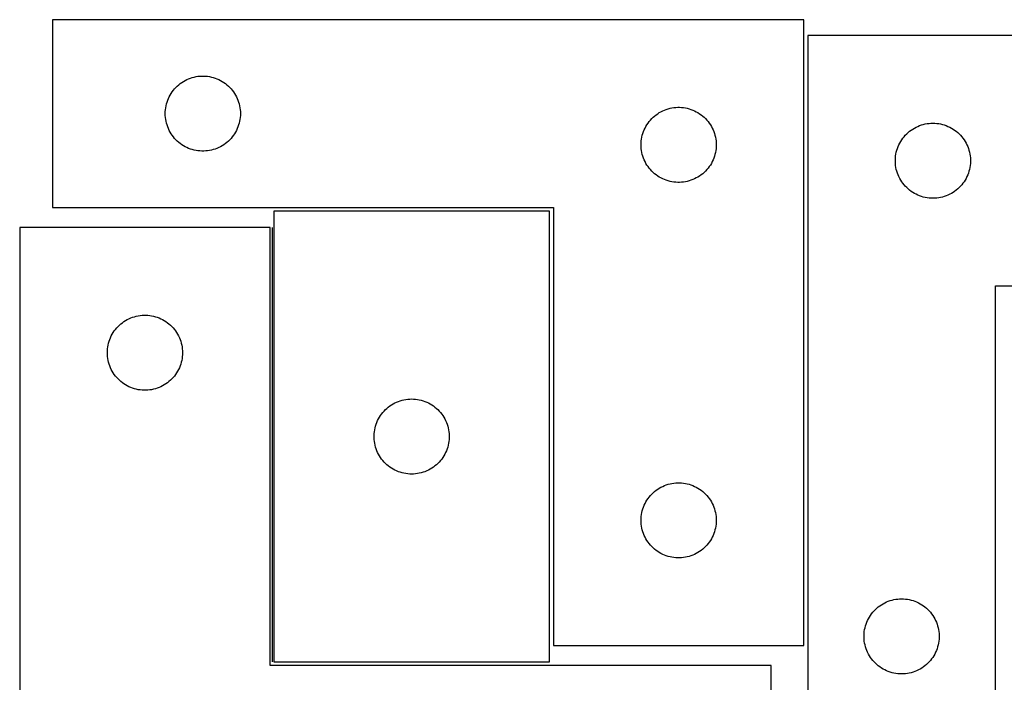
# Model space of a CAD drawing. Header units: millimetres. Extents: x 7 to 1493, y 7 to 469.
# Tile 4 of 5: x 650 to 1043, y 204 to 469. Entities that reach past the tile are written whole.
import ezdxf

# ---------------------------------------------------------------- set-up
doc = ezdxf.new("R2010")
doc.units = ezdxf.units.MM
doc.layers.add('COMMON', color=5, linetype='CONTINUOUS', true_color=0x0000ff)
doc.layers.add('CUT', color=7, linetype='CONTINUOUS', true_color=0x000000)

msp = doc.modelspace()

# ---------------------------------------------------------------- linework, layer by layer
at = {"layer": 'COMMON'}
msp.add_line((750.644316, 385.507842), (750.644316, 212.034455), dxfattribs=at)
at = {"layer": 'CUT'}
for p, q in [((963.016261, 468.558629), (663.016261, 468.558629)), ((663.016261, 468.558629), (663.016261, 393.558629)), ((963.016261, 218.558629), (963.016261, 468.558629)), ((964.533163, 462.208519), (964.533163, 162.208519)), ((1214.533163, 462.208519), (964.533163, 462.208519)), ((715.294369, 443.918349), (715.96661, 444.298811)), ((715.96661, 444.298811), (716.657546, 444.644163)), ((716.657546, 444.644163), (717.365343, 444.953489)), ((717.365343, 444.953489), (718.088126, 445.225968)), ((718.088126, 445.225968), (718.823977, 445.460877)), ((718.823977, 445.460877), (719.570945, 445.657595)), ((719.570945, 445.657595), (720.32705, 445.815599)), ((720.32705, 445.815599), (721.090286, 445.934469)), ((721.090286, 445.934469), (721.85863, 446.013892)), ((721.85863, 446.013892), (722.630043, 446.053656)), ((722.630043, 446.053656), (723.40248, 446.053656)), ((723.40248, 446.053656), (724.173893, 446.013892)), ((724.173893, 446.013892), (724.942237, 445.934469)), ((724.942237, 445.934469), (725.705473, 445.815599)), ((725.705473, 445.815599), (726.461578, 445.657595)), ((726.461578, 445.657595), (727.208546, 445.460877)), ((727.208546, 445.460877), (727.944397, 445.225968)), ((727.944397, 445.225968), (728.66718, 444.953489)), ((728.66718, 444.953489), (729.374977, 444.644163)), ((729.374977, 444.644163), (730.065913, 444.298811)), ((730.065913, 444.298811), (730.738153, 443.918349)), ((710.790836, 439.749946), (711.254464, 440.367772)), ((711.254464, 440.367772), (711.749282, 440.960911)), ((711.749282, 440.960911), (712.273979, 441.527792)), ((712.273979, 441.527792), (712.827161, 442.06691)), ((712.827161, 442.06691), (713.407364, 442.576836)), ((713.407364, 442.576836), (714.013047, 443.056218)), ((714.013047, 443.056218), (714.642606, 443.503785)), ((714.642606, 443.503785), (715.294369, 443.918349)), ((730.738153, 443.918349), (731.389917, 443.503785)), ((731.389917, 443.503785), (732.019476, 443.056218)), ((732.019476, 443.056218), (732.625159, 442.576836)), ((732.625159, 442.576836), (733.205362, 442.06691)), ((733.205362, 442.06691), (733.758544, 441.527792)), ((733.758544, 441.527792), (734.28324, 440.960911)), ((734.28324, 440.960911), (734.778059, 440.367772)), ((734.778059, 440.367772), (735.241686, 439.749946)), ((708.980509, 436.349911), (709.271508, 437.065438)), ((709.271508, 437.065438), (709.598955, 437.765036)), ((709.598955, 437.765036), (709.961983, 438.44685)), ((709.961983, 438.44685), (710.359628, 439.109072)), ((710.359628, 439.109072), (710.790836, 439.749946)), ((735.241686, 439.749946), (735.672895, 439.109072)), ((735.672895, 439.109072), (736.07054, 438.44685)), ((736.07054, 438.44685), (736.433568, 437.765036)), ((736.433568, 437.765036), (736.761015, 437.065438)), ((736.761015, 437.065438), (737.052014, 436.349911)), ((708.03615, 431.830811), (708.095763, 432.600944)), ((708.095763, 432.600944), (708.194943, 433.366988)), ((708.194943, 433.366988), (708.333426, 434.12691)), ((708.333426, 434.12691), (708.510846, 434.878696)), ((708.510846, 434.878696), (708.726731, 435.620352)), ((708.726731, 435.620352), (708.980509, 436.349911)), ((737.052014, 436.349911), (737.305792, 435.620352)), ((737.305792, 435.620352), (737.521677, 434.878696)), ((737.521677, 434.878696), (737.699097, 434.12691)), ((737.699097, 434.12691), (737.83758, 433.366988)), ((737.83758, 433.366988), (737.93676, 432.600944)), ((737.93676, 432.600944), (737.996373, 431.830811)), ((907.365343, 432.453489), (908.088126, 432.725968)), ((908.088126, 432.725968), (908.823977, 432.960877)), ((908.823977, 432.960877), (909.570945, 433.157595)), ((909.570945, 433.157595), (910.32705, 433.315599)), ((910.32705, 433.315599), (911.090286, 433.434469)), ((911.090286, 433.434469), (911.85863, 433.513892)), ((911.85863, 433.513892), (912.630043, 433.553656)), ((912.630043, 433.553656), (913.40248, 433.553656)), ((913.40248, 433.553656), (914.173893, 433.513892)), ((914.173893, 433.513892), (914.942237, 433.434469)), ((914.942237, 433.434469), (915.705473, 433.315599)), ((915.705473, 433.315599), (916.461578, 433.157595)), ((916.461578, 433.157595), (917.208546, 432.960877)), ((917.208546, 432.960877), (917.944397, 432.725968)), ((917.944397, 432.725968), (918.66718, 432.453489)), ((708.016261, 431.058629), (708.03615, 431.830811)), ((708.03615, 430.286448), (708.016261, 431.058629)), ((708.095763, 429.516314), (708.03615, 430.286448)), ((708.194943, 428.750271), (708.095763, 429.516314)), ((708.333426, 427.990348), (708.194943, 428.750271)), ((737.83758, 428.750271), (737.699097, 427.990348)), ((737.93676, 429.516314), (737.83758, 428.750271)), ((737.996373, 430.286448), (737.93676, 429.516314)), ((737.996373, 431.830811), (738.016261, 431.058629)), ((738.016261, 431.058629), (737.996373, 430.286448)), ((901.749282, 428.460911), (902.273979, 429.027792)), ((902.273979, 429.027792), (902.827161, 429.56691)), ((902.827161, 429.56691), (903.407364, 430.076836)), ((903.407364, 430.076836), (904.013047, 430.556218)), ((904.013047, 430.556218), (904.642606, 431.003785)), ((904.642606, 431.003785), (905.294369, 431.418349)), ((905.294369, 431.418349), (905.96661, 431.798811)), ((905.96661, 431.798811), (906.657546, 432.144163)), ((906.657546, 432.144163), (907.365343, 432.453489)), ((918.66718, 432.453489), (919.374977, 432.144163)), ((919.374977, 432.144163), (920.065913, 431.798811)), ((920.065913, 431.798811), (920.738153, 431.418349)), ((920.738153, 431.418349), (921.389917, 431.003785)), ((921.389917, 431.003785), (922.019476, 430.556218)), ((922.019476, 430.556218), (922.625159, 430.076836)), ((922.625159, 430.076836), (923.205362, 429.56691)), ((923.205362, 429.56691), (923.758544, 429.027792)), ((923.758544, 429.027792), (924.28324, 428.460911)), ((708.510846, 427.238563), (708.333426, 427.990348)), ((708.726731, 426.496907), (708.510846, 427.238563)), ((708.980509, 425.767348), (708.726731, 426.496907)), ((709.271508, 425.051821), (708.980509, 425.767348)), ((709.598955, 424.352222), (709.271508, 425.051821)), ((736.761015, 425.051821), (736.433568, 424.352222)), ((737.052014, 425.767348), (736.761015, 425.051821)), ((737.305792, 426.496907), (737.052014, 425.767348)), ((737.521677, 427.238563), (737.305792, 426.496907)), ((737.699097, 427.990348), (737.521677, 427.238563)), ((899.271508, 424.565438), (899.598955, 425.265036)), ((899.598955, 425.265036), (899.961983, 425.94685)), ((899.961983, 425.94685), (900.359628, 426.609072)), ((900.359628, 426.609072), (900.790836, 427.249946)), ((900.790836, 427.249946), (901.254464, 427.867772)), ((901.254464, 427.867772), (901.749282, 428.460911)), ((924.28324, 428.460911), (924.778059, 427.867772)), ((924.778059, 427.867772), (925.241686, 427.249946)), ((925.241686, 427.249946), (925.672895, 426.609072)), ((925.672895, 426.609072), (926.07054, 425.94685)), ((926.07054, 425.94685), (926.433568, 425.265036)), ((926.433568, 425.265036), (926.761015, 424.565438)), ((1005.841846, 424.433944), (1006.48272, 424.865152)), ((1006.48272, 424.865152), (1007.144942, 425.262798)), ((1007.144942, 425.262798), (1007.826756, 425.625825)), ((1007.826756, 425.625825), (1008.526354, 425.953273)), ((1008.526354, 425.953273), (1009.241882, 426.244271)), ((1009.241882, 426.244271), (1009.97144, 426.49805)), ((1009.97144, 426.49805), (1010.713096, 426.713935)), ((1010.713096, 426.713935), (1011.464882, 426.891354)), ((1011.464882, 426.891354), (1012.224804, 427.029837)), ((1012.224804, 427.029837), (1012.990848, 427.129017)), ((1012.990848, 427.129017), (1013.760982, 427.18863)), ((1013.760982, 427.18863), (1014.533163, 427.208519)), ((1014.533163, 427.208519), (1015.305344, 427.18863)), ((1015.305344, 427.18863), (1016.075478, 427.129017)), ((1016.075478, 427.129017), (1016.841522, 427.029837)), ((1016.841522, 427.029837), (1017.601444, 426.891354)), ((1017.601444, 426.891354), (1018.35323, 426.713935)), ((1018.35323, 426.713935), (1019.094885, 426.49805)), ((1019.094885, 426.49805), (1019.824444, 426.244271)), ((1019.824444, 426.244271), (1020.539971, 425.953273)), ((1020.539971, 425.953273), (1021.23957, 425.625825)), ((1021.23957, 425.625825), (1021.921384, 425.262798)), ((1021.921384, 425.262798), (1022.583606, 424.865152)), ((1022.583606, 424.865152), (1023.224479, 424.433944)), ((709.961983, 423.670408), (709.598955, 424.352222)), ((710.359628, 423.008186), (709.961983, 423.670408)), ((710.790836, 422.367313), (710.359628, 423.008186)), ((711.254464, 421.749487), (710.790836, 422.367313)), ((711.749282, 421.156348), (711.254464, 421.749487)), ((712.273979, 420.589467), (711.749282, 421.156348)), ((734.28324, 421.156348), (733.758544, 420.589467)), ((734.778059, 421.749487), (734.28324, 421.156348)), ((735.241686, 422.367313), (734.778059, 421.749487)), ((735.672895, 423.008186), (735.241686, 422.367313)), ((736.07054, 423.670408), (735.672895, 423.008186)), ((736.433568, 424.352222), (736.07054, 423.670408)), ((898.095763, 420.100944), (898.194943, 420.866988)), ((898.194943, 420.866988), (898.333426, 421.62691)), ((898.333426, 421.62691), (898.510846, 422.378696)), ((898.510846, 422.378696), (898.726731, 423.120352)), ((898.726731, 423.120352), (898.980509, 423.849911)), ((898.980509, 423.849911), (899.271508, 424.565438)), ((926.761015, 424.565438), (927.052014, 423.849911)), ((927.052014, 423.849911), (927.305792, 423.120352)), ((927.305792, 423.120352), (927.521677, 422.378696)), ((927.521677, 422.378696), (927.699097, 421.62691)), ((927.699097, 421.62691), (927.83758, 420.866988)), ((927.83758, 420.866988), (927.93676, 420.100944)), ((1002.088008, 420.582175), (1002.535574, 421.211733)), ((1002.535574, 421.211733), (1003.014956, 421.817417)), ((1003.014956, 421.817417), (1003.524882, 422.397619)), ((1003.524882, 422.397619), (1004.064001, 422.950802)), ((1004.064001, 422.950802), (1004.630881, 423.475498)), ((1004.630881, 423.475498), (1005.224021, 423.970316)), ((1005.224021, 423.970316), (1005.841846, 424.433944)), ((1023.224479, 424.433944), (1023.842305, 423.970316)), ((1023.842305, 423.970316), (1024.435445, 423.475498)), ((1024.435445, 423.475498), (1025.002325, 422.950802)), ((1025.002325, 422.950802), (1025.541443, 422.397619)), ((1025.541443, 422.397619), (1026.05137, 421.817417)), ((1026.05137, 421.817417), (1026.530752, 421.211733)), ((1026.530752, 421.211733), (1026.978318, 420.582175)), ((712.827161, 420.050349), (712.273979, 420.589467)), ((713.407364, 419.540423), (712.827161, 420.050349)), ((714.013047, 419.061041), (713.407364, 419.540423)), ((714.642606, 418.613474), (714.013047, 419.061041)), ((715.294369, 418.19891), (714.642606, 418.613474)), ((715.96661, 417.818447), (715.294369, 418.19891)), ((716.657546, 417.473095), (715.96661, 417.818447)), ((717.365343, 417.16377), (716.657546, 417.473095)), ((718.088126, 416.891291), (717.365343, 417.16377)), ((718.823977, 416.656381), (718.088126, 416.891291)), ((727.944397, 416.891291), (727.208546, 416.656381)), ((728.66718, 417.16377), (727.944397, 416.891291)), ((729.374977, 417.473095), (728.66718, 417.16377)), ((730.065913, 417.818447), (729.374977, 417.473095)), ((730.738153, 418.19891), (730.065913, 417.818447)), ((731.389917, 418.613474), (730.738153, 418.19891)), ((732.019476, 419.061041), (731.389917, 418.613474)), ((732.625159, 419.540423), (732.019476, 419.061041)), ((733.205362, 420.050349), (732.625159, 419.540423)), ((733.758544, 420.589467), (733.205362, 420.050349)), ((898.016261, 418.558629), (898.03615, 419.330811)), ((898.03615, 417.786448), (898.016261, 418.558629)), ((898.03615, 419.330811), (898.095763, 420.100944)), ((898.095763, 417.016314), (898.03615, 417.786448)), ((898.194943, 416.250271), (898.095763, 417.016314)), ((927.93676, 417.016314), (927.83758, 416.250271)), ((927.93676, 420.100944), (927.996373, 419.330811)), ((927.996373, 417.786448), (927.93676, 417.016314)), ((927.996373, 419.330811), (928.016261, 418.558629)), ((928.016261, 418.558629), (927.996373, 417.786448)), ((1000.130915, 416.400803), (1000.365824, 417.136655)), ((1000.365824, 417.136655), (1000.638303, 417.859437)), ((1000.638303, 417.859437), (1000.947629, 418.567235)), ((1000.947629, 418.567235), (1001.292981, 419.25817)), ((1001.292981, 419.25817), (1001.673443, 419.930411)), ((1001.673443, 419.930411), (1002.088008, 420.582175)), ((1026.978318, 420.582175), (1027.392882, 419.930411)), ((1027.392882, 419.930411), (1027.773345, 419.25817)), ((1027.773345, 419.25817), (1028.118697, 418.567235)), ((1028.118697, 418.567235), (1028.428022, 417.859437)), ((1028.428022, 417.859437), (1028.700501, 417.136655)), ((1028.700501, 417.136655), (1028.935411, 416.400803)), ((719.570945, 416.459664), (718.823977, 416.656381)), ((720.32705, 416.30166), (719.570945, 416.459664)), ((721.090286, 416.182789), (720.32705, 416.30166)), ((721.85863, 416.103366), (721.090286, 416.182789)), ((722.630043, 416.063602), (721.85863, 416.103366)), ((723.40248, 416.063602), (722.630043, 416.063602)), ((724.173893, 416.103366), (723.40248, 416.063602)), ((724.942237, 416.182789), (724.173893, 416.103366)), ((725.705473, 416.30166), (724.942237, 416.182789)), ((726.461578, 416.459664), (725.705473, 416.30166)), ((727.208546, 416.656381), (726.461578, 416.459664)), ((898.333426, 415.490348), (898.194943, 416.250271)), ((898.510846, 414.738563), (898.333426, 415.490348)), ((898.726731, 413.996907), (898.510846, 414.738563)), ((898.980509, 413.267348), (898.726731, 413.996907)), ((899.271508, 412.551821), (898.980509, 413.267348)), ((927.052014, 413.267348), (926.761015, 412.551821)), ((927.305792, 413.996907), (927.052014, 413.267348)), ((927.521677, 414.738563), (927.305792, 413.996907)), ((927.699097, 415.490348), (927.521677, 414.738563)), ((927.83758, 416.250271), (927.699097, 415.490348)), ((999.538136, 412.594738), (999.5779, 413.366151)), ((999.5779, 413.366151), (999.657323, 414.134494)), ((999.657323, 414.134494), (999.776194, 414.89773)), ((999.776194, 414.89773), (999.934197, 415.653835)), ((999.934197, 415.653835), (1000.130915, 416.400803)), ((1028.935411, 416.400803), (1029.132129, 415.653835)), ((1029.132129, 415.653835), (1029.290132, 414.89773)), ((1029.290132, 414.89773), (1029.409003, 414.134494)), ((1029.409003, 414.134494), (1029.488426, 413.366151)), ((1029.488426, 413.366151), (1029.52819, 412.594738)), ((899.598955, 411.852222), (899.271508, 412.551821)), ((899.961983, 411.170408), (899.598955, 411.852222)), ((900.359628, 410.508186), (899.961983, 411.170408)), ((900.790836, 409.867313), (900.359628, 410.508186)), ((901.254464, 409.249487), (900.790836, 409.867313)), ((901.749282, 408.656348), (901.254464, 409.249487)), ((924.778059, 409.249487), (924.28324, 408.656348)), ((925.241686, 409.867313), (924.778059, 409.249487)), ((925.672895, 410.508186), (925.241686, 409.867313)), ((926.07054, 411.170408), (925.672895, 410.508186)), ((926.433568, 411.852222), (926.07054, 411.170408)), ((926.761015, 412.551821), (926.433568, 411.852222)), ((999.538136, 411.8223), (999.538136, 412.594738)), ((999.5779, 411.050887), (999.538136, 411.8223)), ((999.657323, 410.282544), (999.5779, 411.050887)), ((999.776194, 409.519308), (999.657323, 410.282544)), ((999.934197, 408.763203), (999.776194, 409.519308)), ((1029.290132, 409.519308), (1029.132129, 408.763203)), ((1029.409003, 410.282544), (1029.290132, 409.519308)), ((1029.488426, 411.050887), (1029.409003, 410.282544)), ((1029.52819, 411.8223), (1029.488426, 411.050887)), ((1029.52819, 412.594738), (1029.52819, 411.8223)), ((902.273979, 408.089467), (901.749282, 408.656348)), ((902.827161, 407.550349), (902.273979, 408.089467)), ((903.407364, 407.040423), (902.827161, 407.550349)), ((904.013047, 406.561041), (903.407364, 407.040423)), ((904.642606, 406.113474), (904.013047, 406.561041)), ((905.294369, 405.69891), (904.642606, 406.113474)), ((905.96661, 405.318447), (905.294369, 405.69891)), ((906.657546, 404.973095), (905.96661, 405.318447)), ((907.365343, 404.66377), (906.657546, 404.973095)), ((919.374977, 404.973095), (918.66718, 404.66377)), ((920.065913, 405.318447), (919.374977, 404.973095)), ((920.738153, 405.69891), (920.065913, 405.318447)), ((921.389917, 406.113474), (920.738153, 405.69891)), ((922.019476, 406.561041), (921.389917, 406.113474)), ((922.625159, 407.040423), (922.019476, 406.561041)), ((923.205362, 407.550349), (922.625159, 407.040423)), ((923.758544, 408.089467), (923.205362, 407.550349)), ((924.28324, 408.656348), (923.758544, 408.089467)), ((1000.130915, 408.016234), (999.934197, 408.763203)), ((1000.365824, 407.280383), (1000.130915, 408.016234)), ((1000.638303, 406.557601), (1000.365824, 407.280383)), ((1000.947629, 405.849803), (1000.638303, 406.557601)), ((1001.292981, 405.158868), (1000.947629, 405.849803)), ((1001.673443, 404.486627), (1001.292981, 405.158868)), ((1027.773345, 405.158868), (1027.392882, 404.486627)), ((1028.118697, 405.849803), (1027.773345, 405.158868)), ((1028.428022, 406.557601), (1028.118697, 405.849803)), ((1028.700501, 407.280383), (1028.428022, 406.557601)), ((1028.935411, 408.016234), (1028.700501, 407.280383)), ((1029.132129, 408.763203), (1028.935411, 408.016234)), ((908.088126, 404.391291), (907.365343, 404.66377)), ((908.823977, 404.156381), (908.088126, 404.391291)), ((909.570945, 403.959664), (908.823977, 404.156381)), ((910.32705, 403.80166), (909.570945, 403.959664)), ((911.090286, 403.682789), (910.32705, 403.80166)), ((911.85863, 403.603366), (911.090286, 403.682789)), ((912.630043, 403.563602), (911.85863, 403.603366)), ((913.40248, 403.563602), (912.630043, 403.563602)), ((914.173893, 403.603366), (913.40248, 403.563602)), ((914.942237, 403.682789), (914.173893, 403.603366)), ((915.705473, 403.80166), (914.942237, 403.682789)), ((916.461578, 403.959664), (915.705473, 403.80166)), ((917.208546, 404.156381), (916.461578, 403.959664)), ((917.944397, 404.391291), (917.208546, 404.156381)), ((918.66718, 404.66377), (917.944397, 404.391291)), ((1002.088008, 403.834863), (1001.673443, 404.486627)), ((1002.535574, 403.205305), (1002.088008, 403.834863)), ((1003.014956, 402.599621), (1002.535574, 403.205305)), ((1003.524882, 402.019419), (1003.014956, 402.599621)), ((1004.064001, 401.466236), (1003.524882, 402.019419)), ((1004.630881, 400.94154), (1004.064001, 401.466236)), ((1025.002325, 401.466236), (1024.435445, 400.94154)), ((1025.541443, 402.019419), (1025.002325, 401.466236)), ((1026.05137, 402.599621), (1025.541443, 402.019419)), ((1026.530752, 403.205305), (1026.05137, 402.599621)), ((1026.978318, 403.834863), (1026.530752, 403.205305)), ((1027.392882, 404.486627), (1026.978318, 403.834863)), ((1005.224021, 400.446722), (1004.630881, 400.94154)), ((1005.841846, 399.983094), (1005.224021, 400.446722)), ((1006.48272, 399.551886), (1005.841846, 399.983094)), ((1007.144942, 399.15424), (1006.48272, 399.551886)), ((1007.826756, 398.791213), (1007.144942, 399.15424)), ((1008.526354, 398.463765), (1007.826756, 398.791213)), ((1009.241882, 398.172767), (1008.526354, 398.463765)), ((1009.97144, 397.918988), (1009.241882, 398.172767)), ((1010.713096, 397.703103), (1009.97144, 397.918988)), ((1011.464882, 397.525684), (1010.713096, 397.703103)), ((1012.224804, 397.387201), (1011.464882, 397.525684)), ((1012.990848, 397.288021), (1012.224804, 397.387201)), ((1013.760982, 397.228408), (1012.990848, 397.288021)), ((1014.533163, 397.208519), (1013.760982, 397.228408)), ((1015.305344, 397.228408), (1014.533163, 397.208519)), ((1016.075478, 397.288021), (1015.305344, 397.228408)), ((1016.841522, 397.387201), (1016.075478, 397.288021)), ((1017.601444, 397.525684), (1016.841522, 397.387201)), ((1018.35323, 397.703103), (1017.601444, 397.525684)), ((1019.094885, 397.918988), (1018.35323, 397.703103)), ((1019.824444, 398.172767), (1019.094885, 397.918988)), ((1020.539971, 398.463765), (1019.824444, 398.172767)), ((1021.23957, 398.791213), (1020.539971, 398.463765)), ((1021.921384, 399.15424), (1021.23957, 398.791213)), ((1022.583606, 399.551886), (1021.921384, 399.15424)), ((1023.224479, 399.983094), (1022.583606, 399.551886)), ((1023.842305, 400.446722), (1023.224479, 399.983094)), ((1024.435445, 400.94154), (1023.842305, 400.446722)), ((663.016261, 393.558629), (863.016261, 393.558629)), ((863.016261, 393.558629), (863.016261, 218.558629)), ((861.394317, 392.034455), (751.394317, 392.034455)), ((751.394317, 392.034455), (751.394317, 212.034455)), ((861.394317, 212.034455), (861.394317, 392.034455)), ((749.894316, 385.507842), (649.894316, 385.507842)), ((649.894316, 385.507842), (649.894316, 135.507842)), ((749.894316, 210.507842), (749.894316, 385.507842)), ((1039.533163, 162.208519), (1039.533163, 362.208519)), ((1039.533163, 362.208519), (1214.533163, 362.208519)), ((694.96618, 349.675181), (695.702032, 349.91009)), ((695.702032, 349.91009), (696.449, 350.106808)), ((696.449, 350.106808), (697.205105, 350.264811)), ((697.205105, 350.264811), (697.968341, 350.383682)), ((697.968341, 350.383682), (698.736684, 350.463105)), ((698.736684, 350.463105), (699.508098, 350.502869)), ((699.508098, 350.502869), (700.280535, 350.502869)), ((700.280535, 350.502869), (701.051948, 350.463105)), ((701.051948, 350.463105), (701.820292, 350.383682)), ((701.820292, 350.383682), (702.583528, 350.264811)), ((702.583528, 350.264811), (703.339632, 350.106808)), ((703.339632, 350.106808), (704.086601, 349.91009)), ((704.086601, 349.91009), (704.822452, 349.675181)), ((689.152033, 345.977004), (689.705216, 346.516123)), ((689.705216, 346.516123), (690.285419, 347.026049)), ((690.285419, 347.026049), (690.891102, 347.505431)), ((690.891102, 347.505431), (691.52066, 347.952997)), ((691.52066, 347.952997), (692.172424, 348.367562)), ((692.172424, 348.367562), (692.844665, 348.748024)), ((692.844665, 348.748024), (693.5356, 349.093376)), ((693.5356, 349.093376), (694.243398, 349.402702)), ((694.243398, 349.402702), (694.96618, 349.675181)), ((704.822452, 349.675181), (705.545235, 349.402702)), ((705.545235, 349.402702), (706.253032, 349.093376)), ((706.253032, 349.093376), (706.943967, 348.748024)), ((706.943967, 348.748024), (707.616208, 348.367562)), ((707.616208, 348.367562), (708.267972, 347.952997)), ((708.267972, 347.952997), (708.89753, 347.505431)), ((708.89753, 347.505431), (709.503214, 347.026049)), ((709.503214, 347.026049), (710.083416, 346.516123)), ((710.083416, 346.516123), (710.636599, 345.977004)), ((686.149563, 341.514651), (686.47701, 342.214249)), ((686.47701, 342.214249), (686.840038, 342.896063)), ((686.840038, 342.896063), (687.237683, 343.558285)), ((687.237683, 343.558285), (687.668891, 344.199159)), ((687.668891, 344.199159), (688.132519, 344.816984)), ((688.132519, 344.816984), (688.627337, 345.410124)), ((688.627337, 345.410124), (689.152033, 345.977004)), ((710.636599, 345.977004), (711.161295, 345.410124)), ((711.161295, 345.410124), (711.656113, 344.816984)), ((711.656113, 344.816984), (712.119741, 344.199159)), ((712.119741, 344.199159), (712.55095, 343.558285)), ((712.55095, 343.558285), (712.948595, 342.896063)), ((712.948595, 342.896063), (713.311622, 342.214249)), ((713.311622, 342.214249), (713.63907, 341.514651)), ((685.072998, 337.816201), (685.211481, 338.576123)), ((685.211481, 338.576123), (685.3889, 339.327909)), ((685.3889, 339.327909), (685.604786, 340.069565)), ((685.604786, 340.069565), (685.858564, 340.799123)), ((685.858564, 340.799123), (686.149563, 341.514651)), ((713.63907, 341.514651), (713.930069, 340.799123)), ((713.930069, 340.799123), (714.183847, 340.069565)), ((714.183847, 340.069565), (714.399732, 339.327909)), ((714.399732, 339.327909), (714.577151, 338.576123)), ((714.577151, 338.576123), (714.715635, 337.816201)), ((684.894316, 335.507842), (684.914205, 336.280023)), ((684.914205, 334.735661), (684.894316, 335.507842)), ((684.914205, 336.280023), (684.973818, 337.050157)), ((684.973818, 333.965527), (684.914205, 334.735661)), ((684.973818, 337.050157), (685.072998, 337.816201)), ((714.715635, 337.816201), (714.814814, 337.050157)), ((714.814814, 337.050157), (714.874428, 336.280023)), ((714.874428, 334.735661), (714.814814, 333.965527)), ((714.874428, 336.280023), (714.894316, 335.507842)), ((714.894316, 335.507842), (714.874428, 334.735661)), ((685.072998, 333.199484), (684.973818, 333.965527)), ((685.211481, 332.439561), (685.072998, 333.199484)), ((685.3889, 331.687775), (685.211481, 332.439561)), ((685.604786, 330.94612), (685.3889, 331.687775)), ((685.858564, 330.216561), (685.604786, 330.94612)), ((714.183847, 330.94612), (713.930069, 330.216561)), ((714.399732, 331.687775), (714.183847, 330.94612)), ((714.577151, 332.439561), (714.399732, 331.687775)), ((714.715635, 333.199484), (714.577151, 332.439561)), ((714.814814, 333.965527), (714.715635, 333.199484)), ((686.149563, 329.501034), (685.858564, 330.216561)), ((686.47701, 328.801435), (686.149563, 329.501034)), ((686.840038, 328.119621), (686.47701, 328.801435)), ((687.237683, 327.457399), (686.840038, 328.119621)), ((687.668891, 326.816526), (687.237683, 327.457399)), ((688.132519, 326.1987), (687.668891, 326.816526)), ((712.119741, 326.816526), (711.656113, 326.1987)), ((712.55095, 327.457399), (712.119741, 326.816526)), ((712.948595, 328.119621), (712.55095, 327.457399)), ((713.311622, 328.801435), (712.948595, 328.119621)), ((713.63907, 329.501034), (713.311622, 328.801435)), ((713.930069, 330.216561), (713.63907, 329.501034)), ((688.627337, 325.60556), (688.132519, 326.1987)), ((689.152033, 325.03868), (688.627337, 325.60556)), ((689.705216, 324.499562), (689.152033, 325.03868)), ((690.285419, 323.989635), (689.705216, 324.499562)), ((690.891102, 323.510253), (690.285419, 323.989635)), ((691.52066, 323.062687), (690.891102, 323.510253)), ((692.172424, 322.648123), (691.52066, 323.062687)), ((692.844665, 322.26766), (692.172424, 322.648123)), ((707.616208, 322.648123), (706.943967, 322.26766)), ((708.267972, 323.062687), (707.616208, 322.648123)), ((708.89753, 323.510253), (708.267972, 323.062687)), ((709.503214, 323.989635), (708.89753, 323.510253)), ((710.083416, 324.499562), (709.503214, 323.989635)), ((710.636599, 325.03868), (710.083416, 324.499562)), ((711.161295, 325.60556), (710.636599, 325.03868)), ((711.656113, 326.1987), (711.161295, 325.60556)), ((693.5356, 321.922308), (692.844665, 322.26766)), ((694.243398, 321.612983), (693.5356, 321.922308)), ((694.96618, 321.340504), (694.243398, 321.612983)), ((695.702032, 321.105594), (694.96618, 321.340504)), ((696.449, 320.908877), (695.702032, 321.105594)), ((697.205105, 320.750873), (696.449, 320.908877)), ((697.968341, 320.632002), (697.205105, 320.750873)), ((698.736684, 320.552579), (697.968341, 320.632002)), ((699.508098, 320.512815), (698.736684, 320.552579)), ((700.280535, 320.512815), (699.508098, 320.512815)), ((701.051948, 320.552579), (700.280535, 320.512815)), ((701.820292, 320.632002), (701.051948, 320.552579)), ((702.583528, 320.750873), (701.820292, 320.632002)), ((703.339632, 320.908877), (702.583528, 320.750873)), ((704.086601, 321.105594), (703.339632, 320.908877)), ((704.822452, 321.340504), (704.086601, 321.105594)), ((705.545235, 321.612983), (704.822452, 321.340504)), ((706.253032, 321.922308), (705.545235, 321.612983)), ((706.943967, 322.26766), (706.253032, 321.922308)), ((797.703001, 314.25988), (798.343874, 314.691088)), ((798.343874, 314.691088), (799.006096, 315.088733)), ((799.006096, 315.088733), (799.68791, 315.451761)), ((799.68791, 315.451761), (800.387509, 315.779208)), ((800.387509, 315.779208), (801.103036, 316.070207)), ((801.103036, 316.070207), (801.832595, 316.323985)), ((801.832595, 316.323985), (802.57425, 316.539871)), ((802.57425, 316.539871), (803.326036, 316.71729)), ((803.326036, 316.71729), (804.085959, 316.855773)), ((804.085959, 316.855773), (804.852002, 316.954953)), ((804.852002, 316.954953), (805.622136, 317.014566)), ((805.622136, 317.014566), (806.394317, 317.034455)), ((806.394317, 317.034455), (807.166499, 317.014566)), ((807.166499, 317.014566), (807.936632, 316.954953)), ((807.936632, 316.954953), (808.702676, 316.855773)), ((808.702676, 316.855773), (809.462598, 316.71729)), ((809.462598, 316.71729), (810.214384, 316.539871)), ((810.214384, 316.539871), (810.95604, 316.323985)), ((810.95604, 316.323985), (811.685599, 316.070207)), ((811.685599, 316.070207), (812.401126, 315.779208)), ((812.401126, 315.779208), (813.100724, 315.451761)), ((813.100724, 315.451761), (813.782538, 315.088733)), ((813.782538, 315.088733), (814.44476, 314.691088)), ((814.44476, 314.691088), (815.085634, 314.25988)), ((793.949162, 310.408111), (794.396729, 311.037669)), ((794.396729, 311.037669), (794.876111, 311.643352)), ((794.876111, 311.643352), (795.386037, 312.223555)), ((795.386037, 312.223555), (795.925155, 312.776738)), ((795.925155, 312.776738), (796.492035, 313.301434)), ((796.492035, 313.301434), (797.085175, 313.796252)), ((797.085175, 313.796252), (797.703001, 314.25988)), ((815.085634, 314.25988), (815.703459, 313.796252)), ((815.703459, 313.796252), (816.296599, 313.301434)), ((816.296599, 313.301434), (816.86348, 312.776738)), ((816.86348, 312.776738), (817.402598, 312.223555)), ((817.402598, 312.223555), (817.912524, 311.643352)), ((817.912524, 311.643352), (818.391906, 311.037669)), ((818.391906, 311.037669), (818.839472, 310.408111)), ((791.992069, 306.226739), (792.226979, 306.96259)), ((792.226979, 306.96259), (792.499458, 307.685373)), ((792.499458, 307.685373), (792.808783, 308.393171)), ((792.808783, 308.393171), (793.154135, 309.084106)), ((793.154135, 309.084106), (793.534598, 309.756347)), ((793.534598, 309.756347), (793.949162, 310.408111)), ((818.839472, 310.408111), (819.254037, 309.756347)), ((819.254037, 309.756347), (819.634499, 309.084106)), ((819.634499, 309.084106), (819.979851, 308.393171)), ((819.979851, 308.393171), (820.289177, 307.685373)), ((820.289177, 307.685373), (820.561656, 306.96259)), ((820.561656, 306.96259), (820.796565, 306.226739)), ((791.39929, 302.420673), (791.439054, 303.192087)), ((791.439054, 303.192087), (791.518477, 303.96043)), ((791.518477, 303.96043), (791.637348, 304.723666)), ((791.637348, 304.723666), (791.795352, 305.479771)), ((791.795352, 305.479771), (791.992069, 306.226739)), ((820.796565, 306.226739), (820.993283, 305.479771)), ((820.993283, 305.479771), (821.151286, 304.723666)), ((821.151286, 304.723666), (821.270157, 303.96043)), ((821.270157, 303.96043), (821.34958, 303.192087)), ((821.34958, 303.192087), (821.389344, 302.420673)), ((791.39929, 301.648236), (791.39929, 302.420673)), ((791.439054, 300.876823), (791.39929, 301.648236)), ((791.518477, 300.108479), (791.439054, 300.876823)), ((791.637348, 299.345243), (791.518477, 300.108479)), ((791.795352, 298.589139), (791.637348, 299.345243)), ((821.151286, 299.345243), (820.993283, 298.589139)), ((821.270157, 300.108479), (821.151286, 299.345243)), ((821.34958, 300.876823), (821.270157, 300.108479)), ((821.389344, 301.648236), (821.34958, 300.876823)), ((821.389344, 302.420673), (821.389344, 301.648236)), ((791.992069, 297.84217), (791.795352, 298.589139)), ((792.226979, 297.106319), (791.992069, 297.84217)), ((792.499458, 296.383536), (792.226979, 297.106319)), ((792.808783, 295.675739), (792.499458, 296.383536)), ((793.154135, 294.984804), (792.808783, 295.675739)), ((793.534598, 294.312563), (793.154135, 294.984804)), ((819.634499, 294.984804), (819.254037, 294.312563)), ((819.979851, 295.675739), (819.634499, 294.984804)), ((820.289177, 296.383536), (819.979851, 295.675739)), ((820.561656, 297.106319), (820.289177, 296.383536)), ((820.796565, 297.84217), (820.561656, 297.106319)), ((820.993283, 298.589139), (820.796565, 297.84217)), ((793.949162, 293.660799), (793.534598, 294.312563)), ((794.396729, 293.031241), (793.949162, 293.660799)), ((794.876111, 292.425557), (794.396729, 293.031241)), ((795.386037, 291.845355), (794.876111, 292.425557)), ((795.925155, 291.292172), (795.386037, 291.845355)), ((796.492035, 290.767476), (795.925155, 291.292172)), ((816.86348, 291.292172), (816.296599, 290.767476)), ((817.402598, 291.845355), (816.86348, 291.292172)), ((817.912524, 292.425557), (817.402598, 291.845355)), ((818.391906, 293.031241), (817.912524, 292.425557)), ((818.839472, 293.660799), (818.391906, 293.031241)), ((819.254037, 294.312563), (818.839472, 293.660799)), ((797.085175, 290.272658), (796.492035, 290.767476)), ((797.703001, 289.80903), (797.085175, 290.272658)), ((798.343874, 289.377821), (797.703001, 289.80903)), ((799.006096, 288.980176), (798.343874, 289.377821)), ((799.68791, 288.617149), (799.006096, 288.980176)), ((800.387509, 288.289701), (799.68791, 288.617149)), ((801.103036, 287.998702), (800.387509, 288.289701)), ((801.832595, 287.744924), (801.103036, 287.998702)), ((802.57425, 287.529039), (801.832595, 287.744924)), ((803.326036, 287.351619), (802.57425, 287.529039)), ((804.085959, 287.213136), (803.326036, 287.351619)), ((804.852002, 287.113957), (804.085959, 287.213136)), ((805.622136, 287.054343), (804.852002, 287.113957)), ((806.394317, 287.034455), (805.622136, 287.054343)), ((807.166499, 287.054343), (806.394317, 287.034455)), ((807.936632, 287.113957), (807.166499, 287.054343)), ((808.702676, 287.213136), (807.936632, 287.113957)), ((809.462598, 287.351619), (808.702676, 287.213136)), ((810.214384, 287.529039), (809.462598, 287.351619)), ((810.95604, 287.744924), (810.214384, 287.529039)), ((811.685599, 287.998702), (810.95604, 287.744924)), ((812.401126, 288.289701), (811.685599, 287.998702)), ((813.100724, 288.617149), (812.401126, 288.289701)), ((813.782538, 288.980176), (813.100724, 288.617149)), ((814.44476, 289.377821), (813.782538, 288.980176)), ((815.085634, 289.80903), (814.44476, 289.377821)), ((815.703459, 290.272658), (815.085634, 289.80903)), ((816.296599, 290.767476), (815.703459, 290.272658)), ((908.823977, 282.960877), (909.570945, 283.157595)), ((909.570945, 283.157595), (910.32705, 283.315599)), ((910.32705, 283.315599), (911.090286, 283.434469)), ((911.090286, 283.434469), (911.85863, 283.513892)), ((911.85863, 283.513892), (912.630043, 283.553656)), ((912.630043, 283.553656), (913.40248, 283.553656)), ((913.40248, 283.553656), (914.173893, 283.513892)), ((914.173893, 283.513892), (914.942237, 283.434469)), ((914.942237, 283.434469), (915.705473, 283.315599)), ((915.705473, 283.315599), (916.461578, 283.157595)), ((916.461578, 283.157595), (917.208546, 282.960877)), ((902.273979, 279.027792), (902.827161, 279.56691)), ((902.827161, 279.56691), (903.407364, 280.076836)), ((903.407364, 280.076836), (904.013047, 280.556218)), ((904.013047, 280.556218), (904.642606, 281.003785)), ((904.642606, 281.003785), (905.294369, 281.418349)), ((905.294369, 281.418349), (905.96661, 281.798811)), ((905.96661, 281.798811), (906.657546, 282.144163)), ((906.657546, 282.144163), (907.365343, 282.453489)), ((907.365343, 282.453489), (908.088126, 282.725968)), ((908.088126, 282.725968), (908.823977, 282.960877)), ((917.208546, 282.960877), (917.944397, 282.725968)), ((917.944397, 282.725968), (918.66718, 282.453489)), ((918.66718, 282.453489), (919.374977, 282.144163)), ((919.374977, 282.144163), (920.065913, 281.798811)), ((920.065913, 281.798811), (920.738153, 281.418349)), ((920.738153, 281.418349), (921.389917, 281.003785)), ((921.389917, 281.003785), (922.019476, 280.556218)), ((922.019476, 280.556218), (922.625159, 280.076836)), ((922.625159, 280.076836), (923.205362, 279.56691)), ((923.205362, 279.56691), (923.758544, 279.027792)), ((899.271508, 274.565438), (899.598955, 275.265036)), ((899.598955, 275.265036), (899.961983, 275.94685)), ((899.961983, 275.94685), (900.359628, 276.609072)), ((900.359628, 276.609072), (900.790836, 277.249946)), ((900.790836, 277.249946), (901.254464, 277.867772)), ((901.254464, 277.867772), (901.749282, 278.460911)), ((901.749282, 278.460911), (902.273979, 279.027792)), ((923.758544, 279.027792), (924.28324, 278.460911)), ((924.28324, 278.460911), (924.778059, 277.867772)), ((924.778059, 277.867772), (925.241686, 277.249946)), ((925.241686, 277.249946), (925.672895, 276.609072)), ((925.672895, 276.609072), (926.07054, 275.94685)), ((926.07054, 275.94685), (926.433568, 275.265036)), ((926.433568, 275.265036), (926.761015, 274.565438)), ((898.194943, 270.866988), (898.333426, 271.62691)), ((898.333426, 271.62691), (898.510846, 272.378696)), ((898.510846, 272.378696), (898.726731, 273.120352)), ((898.726731, 273.120352), (898.980509, 273.849911)), ((898.980509, 273.849911), (899.271508, 274.565438)), ((926.761015, 274.565438), (927.052014, 273.849911)), ((927.052014, 273.849911), (927.305792, 273.120352)), ((927.305792, 273.120352), (927.521677, 272.378696)), ((927.521677, 272.378696), (927.699097, 271.62691)), ((927.699097, 271.62691), (927.83758, 270.866988)), ((898.016261, 268.558629), (898.03615, 269.330811)), ((898.03615, 267.786448), (898.016261, 268.558629)), ((898.03615, 269.330811), (898.095763, 270.100944)), ((898.095763, 267.016314), (898.03615, 267.786448)), ((898.095763, 270.100944), (898.194943, 270.866988)), ((927.83758, 270.866988), (927.93676, 270.100944)), ((927.93676, 270.100944), (927.996373, 269.330811)), ((927.996373, 267.786448), (927.93676, 267.016314)), ((927.996373, 269.330811), (928.016261, 268.558629)), ((928.016261, 268.558629), (927.996373, 267.786448)), ((898.194943, 266.250271), (898.095763, 267.016314)), ((898.333426, 265.490348), (898.194943, 266.250271)), ((898.510846, 264.738563), (898.333426, 265.490348)), ((898.726731, 263.996907), (898.510846, 264.738563)), ((898.980509, 263.267348), (898.726731, 263.996907)), ((927.305792, 263.996907), (927.052014, 263.267348)), ((927.521677, 264.738563), (927.305792, 263.996907)), ((927.699097, 265.490348), (927.521677, 264.738563)), ((927.83758, 266.250271), (927.699097, 265.490348)), ((927.93676, 267.016314), (927.83758, 266.250271)), ((899.271508, 262.551821), (898.980509, 263.267348)), ((899.598955, 261.852222), (899.271508, 262.551821)), ((899.961983, 261.170408), (899.598955, 261.852222)), ((900.359628, 260.508186), (899.961983, 261.170408)), ((900.790836, 259.867313), (900.359628, 260.508186)), ((901.254464, 259.249487), (900.790836, 259.867313)), ((925.241686, 259.867313), (924.778059, 259.249487)), ((925.672895, 260.508186), (925.241686, 259.867313)), ((926.07054, 261.170408), (925.672895, 260.508186)), ((926.433568, 261.852222), (926.07054, 261.170408)), ((926.761015, 262.551821), (926.433568, 261.852222)), ((927.052014, 263.267348), (926.761015, 262.551821)), ((901.749282, 258.656348), (901.254464, 259.249487)), ((902.273979, 258.089467), (901.749282, 258.656348)), ((902.827161, 257.550349), (902.273979, 258.089467)), ((903.407364, 257.040423), (902.827161, 257.550349)), ((904.013047, 256.561041), (903.407364, 257.040423)), ((904.642606, 256.113474), (904.013047, 256.561041)), ((905.294369, 255.69891), (904.642606, 256.113474)), ((905.96661, 255.318447), (905.294369, 255.69891)), ((920.738153, 255.69891), (920.065913, 255.318447)), ((921.389917, 256.113474), (920.738153, 255.69891)), ((922.019476, 256.561041), (921.389917, 256.113474)), ((922.625159, 257.040423), (922.019476, 256.561041)), ((923.205362, 257.550349), (922.625159, 257.040423)), ((923.758544, 258.089467), (923.205362, 257.550349)), ((924.28324, 258.656348), (923.758544, 258.089467)), ((924.778059, 259.249487), (924.28324, 258.656348)), ((906.657546, 254.973095), (905.96661, 255.318447)), ((907.365343, 254.66377), (906.657546, 254.973095)), ((908.088126, 254.391291), (907.365343, 254.66377)), ((908.823977, 254.156381), (908.088126, 254.391291)), ((909.570945, 253.959664), (908.823977, 254.156381)), ((910.32705, 253.80166), (909.570945, 253.959664)), ((911.090286, 253.682789), (910.32705, 253.80166)), ((911.85863, 253.603366), (911.090286, 253.682789)), ((912.630043, 253.563602), (911.85863, 253.603366)), ((913.40248, 253.563602), (912.630043, 253.563602)), ((914.173893, 253.603366), (913.40248, 253.563602)), ((914.942237, 253.682789), (914.173893, 253.603366)), ((915.705473, 253.80166), (914.942237, 253.682789)), ((916.461578, 253.959664), (915.705473, 253.80166)), ((917.208546, 254.156381), (916.461578, 253.959664)), ((917.944397, 254.391291), (917.208546, 254.156381)), ((918.66718, 254.66377), (917.944397, 254.391291)), ((919.374977, 254.973095), (918.66718, 254.66377)), ((920.065913, 255.318447), (919.374977, 254.973095)), ((995.326756, 235.625825), (996.026354, 235.953273)), ((996.026354, 235.953273), (996.741882, 236.244271)), ((996.741882, 236.244271), (997.47144, 236.49805)), ((997.47144, 236.49805), (998.213096, 236.713935)), ((998.213096, 236.713935), (998.964882, 236.891354)), ((998.964882, 236.891354), (999.724804, 237.029837)), ((999.724804, 237.029837), (1000.490848, 237.129017)), ((1000.490848, 237.129017), (1001.260982, 237.18863)), ((1001.260982, 237.18863), (1002.033163, 237.208519)), ((1002.033163, 237.208519), (1002.805344, 237.18863)), ((1002.805344, 237.18863), (1003.575478, 237.129017)), ((1003.575478, 237.129017), (1004.341522, 237.029837)), ((1004.341522, 237.029837), (1005.101444, 236.891354)), ((1005.101444, 236.891354), (1005.85323, 236.713935)), ((1005.85323, 236.713935), (1006.594885, 236.49805)), ((1006.594885, 236.49805), (1007.324444, 236.244271)), ((1007.324444, 236.244271), (1008.039971, 235.953273)), ((1008.039971, 235.953273), (1008.73957, 235.625825)), ((990.514956, 231.817417), (991.024882, 232.397619)), ((991.024882, 232.397619), (991.564001, 232.950802)), ((991.564001, 232.950802), (992.130881, 233.475498)), ((992.130881, 233.475498), (992.724021, 233.970316)), ((992.724021, 233.970316), (993.341846, 234.433944)), ((993.341846, 234.433944), (993.98272, 234.865152)), ((993.98272, 234.865152), (994.644942, 235.262798)), ((994.644942, 235.262798), (995.326756, 235.625825)), ((1008.73957, 235.625825), (1009.421384, 235.262798)), ((1009.421384, 235.262798), (1010.083606, 234.865152)), ((1010.083606, 234.865152), (1010.724479, 234.433944)), ((1010.724479, 234.433944), (1011.342305, 233.970316)), ((1011.342305, 233.970316), (1011.935445, 233.475498)), ((1011.935445, 233.475498), (1012.502325, 232.950802)), ((1012.502325, 232.950802), (1013.041443, 232.397619)), ((1013.041443, 232.397619), (1013.55137, 231.817417)), ((988.138303, 227.859437), (988.447629, 228.567235)), ((988.447629, 228.567235), (988.792981, 229.25817)), ((988.792981, 229.25817), (989.173443, 229.930411)), ((989.173443, 229.930411), (989.588008, 230.582175)), ((989.588008, 230.582175), (990.035574, 231.211733)), ((990.035574, 231.211733), (990.514956, 231.817417)), ((1013.55137, 231.817417), (1014.030752, 231.211733)), ((1014.030752, 231.211733), (1014.478318, 230.582175)), ((1014.478318, 230.582175), (1014.892882, 229.930411)), ((1014.892882, 229.930411), (1015.273345, 229.25817)), ((1015.273345, 229.25817), (1015.618697, 228.567235)), ((1015.618697, 228.567235), (1015.928022, 227.859437)), ((987.0779, 223.366151), (987.157323, 224.134494)), ((987.157323, 224.134494), (987.276194, 224.89773)), ((987.276194, 224.89773), (987.434197, 225.653835)), ((987.434197, 225.653835), (987.630915, 226.400803)), ((987.630915, 226.400803), (987.865824, 227.136655)), ((987.865824, 227.136655), (988.138303, 227.859437)), ((1015.928022, 227.859437), (1016.200501, 227.136655)), ((1016.200501, 227.136655), (1016.435411, 226.400803)), ((1016.435411, 226.400803), (1016.632129, 225.653835)), ((1016.632129, 225.653835), (1016.790132, 224.89773)), ((1016.790132, 224.89773), (1016.909003, 224.134494)), ((1016.909003, 224.134494), (1016.988426, 223.366151)), ((987.038136, 222.594738), (987.0779, 223.366151)), ((987.038136, 221.8223), (987.038136, 222.594738)), ((987.0779, 221.050887), (987.038136, 221.8223)), ((987.157323, 220.282544), (987.0779, 221.050887)), ((987.276194, 219.519308), (987.157323, 220.282544)), ((1016.909003, 220.282544), (1016.790132, 219.519308)), ((1016.988426, 221.050887), (1016.909003, 220.282544)), ((1016.988426, 223.366151), (1017.02819, 222.594738)), ((1017.02819, 221.8223), (1016.988426, 221.050887)), ((1017.02819, 222.594738), (1017.02819, 221.8223)), ((863.016261, 218.558629), (963.016261, 218.558629)), ((987.434197, 218.763203), (987.276194, 219.519308)), ((987.630915, 218.016234), (987.434197, 218.763203)), ((987.865824, 217.280383), (987.630915, 218.016234)), ((988.138303, 216.557601), (987.865824, 217.280383)), ((988.447629, 215.849803), (988.138303, 216.557601)), ((1015.928022, 216.557601), (1015.618697, 215.849803)), ((1016.200501, 217.280383), (1015.928022, 216.557601)), ((1016.435411, 218.016234), (1016.200501, 217.280383)), ((1016.632129, 218.763203), (1016.435411, 218.016234)), ((1016.790132, 219.519308), (1016.632129, 218.763203)), ((988.792981, 215.158868), (988.447629, 215.849803)), ((989.173443, 214.486627), (988.792981, 215.158868)), ((989.588008, 213.834863), (989.173443, 214.486627)), ((990.035574, 213.205305), (989.588008, 213.834863)), ((990.514956, 212.599621), (990.035574, 213.205305)), ((991.024882, 212.019419), (990.514956, 212.599621)), ((1013.55137, 212.599621), (1013.041443, 212.019419)), ((1014.030752, 213.205305), (1013.55137, 212.599621)), ((1014.478318, 213.834863), (1014.030752, 213.205305)), ((1014.892882, 214.486627), (1014.478318, 213.834863)), ((1015.273345, 215.158868), (1014.892882, 214.486627)), ((1015.618697, 215.849803), (1015.273345, 215.158868)), ((949.894316, 210.507842), (749.894316, 210.507842)), ((751.394317, 212.034455), (861.394317, 212.034455)), ((949.894316, 135.507842), (949.894316, 210.507842)), ((991.564001, 211.466236), (991.024882, 212.019419)), ((992.130881, 210.94154), (991.564001, 211.466236)), ((992.724021, 210.446722), (992.130881, 210.94154)), ((993.341846, 209.983094), (992.724021, 210.446722)), ((993.98272, 209.551886), (993.341846, 209.983094)), ((994.644942, 209.15424), (993.98272, 209.551886)), ((995.326756, 208.791213), (994.644942, 209.15424)), ((996.026354, 208.463765), (995.326756, 208.791213)), ((996.741882, 208.172767), (996.026354, 208.463765)), ((1008.039971, 208.463765), (1007.324444, 208.172767)), ((1008.73957, 208.791213), (1008.039971, 208.463765)), ((1009.421384, 209.15424), (1008.73957, 208.791213)), ((1010.083606, 209.551886), (1009.421384, 209.15424)), ((1010.724479, 209.983094), (1010.083606, 209.551886)), ((1011.342305, 210.446722), (1010.724479, 209.983094)), ((1011.935445, 210.94154), (1011.342305, 210.446722)), ((1012.502325, 211.466236), (1011.935445, 210.94154)), ((1013.041443, 212.019419), (1012.502325, 211.466236)), ((997.47144, 207.918988), (996.741882, 208.172767)), ((998.213096, 207.703103), (997.47144, 207.918988)), ((998.964882, 207.525684), (998.213096, 207.703103)), ((999.724804, 207.387201), (998.964882, 207.525684)), ((1000.490848, 207.288021), (999.724804, 207.387201)), ((1001.260982, 207.228408), (1000.490848, 207.288021)), ((1002.033163, 207.208519), (1001.260982, 207.228408)), ((1002.805344, 207.228408), (1002.033163, 207.208519)), ((1003.575478, 207.288021), (1002.805344, 207.228408)), ((1004.341522, 207.387201), (1003.575478, 207.288021)), ((1005.101444, 207.525684), (1004.341522, 207.387201)), ((1005.85323, 207.703103), (1005.101444, 207.525684)), ((1006.594885, 207.918988), (1005.85323, 207.703103)), ((1007.324444, 208.172767), (1006.594885, 207.918988))]:
    msp.add_line(p, q, dxfattribs=at)

doc.saveas('drawing.dxf')
